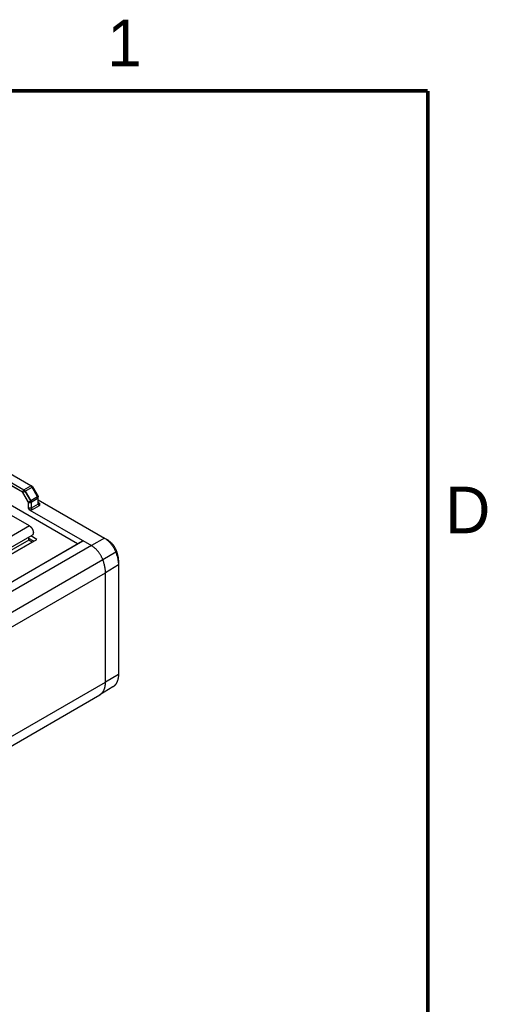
# Model space of a CAD drawing. Header units: inches. Extents: x 0 to 34, y 0 to 22.
# Tile 80 of 80: x 31.3 to 33.8, y 16.6 to 21.9. Entities that reach past the tile are written whole.
import ezdxf

# ---------------------------------------------------------------- set-up
doc = ezdxf.new("R2010")
doc.units = ezdxf.units.IN
doc.header["$LTSCALE"] = 1.87
doc.header["$MEASUREMENT"] = 0
doc.layers.get('0').update_dxf_attribs({"linetype": 'CONTINUOUS'})
doc.styles.add('TEXTSTYLE_2', font='txt')

msp = doc.modelspace()

# ---------------------------------------------------------------- linework, layer by layer
at = {"color": 7, "linetype": 'CONTINUOUS'}
for p, q in [((31.3682, 19.3782), (29.6792, 20.3534)), ((31.369, 19.3782), (29.6799, 20.3535)), ((30.5047, 19.8339), (31.3307, 19.357)), ((30.5047, 19.8327), (31.33, 19.3562)), ((31.3233, 19.3447), (30.5047, 19.8174)), ((31.323, 19.3437), (30.5047, 19.8161)), ((30.5047, 19.7112), (31.619, 19.0678)), ((31.3307, 19.357), (31.3682, 19.3782)), ((31.337, 19.3504), (31.3745, 19.3716)), ((31.3682, 19.3782), (31.369, 19.3782)), ((31.3692, 19.3781), (31.369, 19.3782)), ((31.3755, 19.3744), (31.3692, 19.3781)), ((31.3745, 19.3716), (31.375, 19.3719)), ((31.4042, 19.3201), (31.3745, 19.3716)), ((31.375, 19.3719), (31.3768, 19.3729)), ((31.4047, 19.3204), (31.375, 19.3719)), ((31.3768, 19.3729), (31.4065, 19.3215)), ((31.3768, 19.3729), (31.4065, 19.3215)), ((31.323, 19.3437), (31.3233, 19.3447)), ((31.3238, 19.3428), (31.323, 19.3437)), ((31.3233, 19.3447), (31.33, 19.3562)), ((31.3238, 19.3428), (31.3247, 19.3433)), ((31.3539, 19.2907), (31.3238, 19.3428)), ((31.3247, 19.3433), (31.336, 19.3498)), ((31.3548, 19.2911), (31.3247, 19.3433)), ((31.3307, 19.357), (31.33, 19.3562)), ((31.337, 19.3504), (31.336, 19.3498)), ((31.336, 19.3498), (31.3661, 19.2977)), ((31.337, 19.3504), (31.3671, 19.2983)), ((31.4042, 19.3201), (31.3671, 19.2983)), ((31.4068, 19.3114), (31.3697, 19.2895)), ((31.4042, 19.3201), (31.4047, 19.3204)), ((31.4047, 19.3204), (31.4065, 19.3215)), ((31.4068, 19.3114), (31.4072, 19.312)), ((31.4068, 19.2805), (31.4068, 19.3114)), ((31.4072, 19.3122), (31.4071, 19.3196)), ((31.4072, 19.312), (31.4072, 19.3122)), ((31.4072, 19.281), (31.4072, 19.312)), ((31.3601, 19.163), (31.1799, 19.2671)), ((31.3539, 19.2906), (31.3548, 19.2911)), ((31.3543, 19.2895), (31.3539, 19.2907)), ((31.3543, 19.2593), (31.3543, 19.2895)), ((31.3543, 19.2895), (31.3554, 19.2892)), ((31.3554, 19.259), (31.3543, 19.2593)), ((31.3554, 19.2581), (31.3543, 19.2593)), ((31.3548, 19.2911), (31.3661, 19.2977)), ((31.3554, 19.2892), (31.3686, 19.2893)), ((31.3554, 19.2581), (31.3554, 19.2892)), ((31.3686, 19.2589), (31.3554, 19.259)), ((31.3624, 19.2483), (31.3554, 19.2581)), ((31.3697, 19.2895), (31.3686, 19.2893)), ((31.3686, 19.2893), (31.3686, 19.2589)), ((31.3697, 19.2591), (31.3686, 19.2589)), ((31.3686, 19.2589), (31.3686, 19.2482)), ((31.3697, 19.2895), (31.3697, 19.2591)), ((31.4068, 19.2805), (31.3697, 19.2591)), ((31.3697, 19.2591), (31.3751, 19.2497)), ((31.4122, 19.2712), (31.3751, 19.2497)), ((31.4072, 19.281), (31.4068, 19.2805)), ((31.4068, 19.2805), (31.4122, 19.2712)), ((31.4072, 19.3026), (31.7639, 19.0967)), ((31.4121, 19.2857), (31.4072, 19.2887)), ((31.4072, 19.2883), (31.4146, 19.2822)), ((31.4072, 19.281), (31.4147, 19.2748)), ((31.4146, 19.2822), (31.4147, 19.2748)), ((31.3686, 19.2482), (31.3624, 19.2483)), ((31.3624, 19.2483), (31.6932, 19.0573)), ((31.3601, 19.163), (29.2374, 17.9374)), ((29.2522, 17.8877), (31.3749, 19.1133)), ((31.356, 19.0867), (31.356, 19.1024)), ((31.383, 19.0805), (31.356, 19.0961)), ((31.3996, 19.0901), (31.3671, 19.1089)), ((31.7639, 19.0967), (31.6932, 19.0573)), ((31.7639, 19.0967), (31.7651, 19.0959)), ((31.7825, 19.0856), (31.7651, 19.0959)), ((28.9953, 17.5529), (31.6459, 19.0833)), ((28.9968, 17.5521), (31.6484, 19.0831)), ((31.6932, 19.0573), (29.0415, 17.5262)), ((31.356, 19.0867), (29.2404, 17.8652)), ((31.3741, 19.0762), (29.2585, 17.8547)), ((29.2592, 17.8543), (31.3996, 19.0901)), ((31.3741, 19.0762), (31.356, 19.0867)), ((31.3748, 19.0758), (31.3741, 19.0762)), ((31.8241, 19.0218), (31.7544, 18.9811)), ((31.8262, 19.0306), (31.8241, 19.0218)), ((31.7544, 18.9811), (29.1028, 17.45)), ((31.8381, 18.9532), (31.7686, 18.9116)), ((31.8378, 18.9756), (31.8381, 18.9553)), ((31.8381, 18.9553), (31.8381, 18.9532)), ((31.8381, 18.9532), (31.8381, 18.3653)), ((29.117, 17.3806), (31.7686, 18.9116)), ((31.7686, 18.3238), (31.7686, 18.9116)), ((31.8381, 18.3653), (31.7686, 18.3238)), ((29.117, 16.7927), (31.7686, 18.3238)), ((29.0859, 16.7241), (31.7376, 18.2551)), ((31.8083, 18.298), (31.7385, 18.2557))]:
    msp.add_line(p, q, dxfattribs=at)
at = {"color": 7, "linetype": 'CONTINUOUS', "const_width": 0.02}
for points in [[(33.5, 21.5), (0.5, 21.5)], [(33.5, 0.5), (33.5, 21.5)]]:
    msp.add_lwpolyline(points, dxfattribs=at)
at = {"color": 7, "linetype": 'CONTINUOUS'}
for points in [[(31.3768, 19.3729), (31.3768, 19.373), (31.3767, 19.3731), (31.3766, 19.3733), (31.3765, 19.3734), (31.3764, 19.3735), (31.3763, 19.3736), (31.3762, 19.3737), (31.3761, 19.3738), (31.376, 19.374), (31.3759, 19.374), (31.3758, 19.3741), (31.3757, 19.3742), (31.3756, 19.3743), (31.3755, 19.3744)], [(31.4071, 19.3196), (31.4071, 19.3197), (31.4071, 19.3198), (31.4071, 19.32), (31.407, 19.3201), (31.407, 19.3203), (31.407, 19.3204), (31.4069, 19.3206), (31.4069, 19.3207), (31.4068, 19.3209), (31.4068, 19.321), (31.4067, 19.3211), (31.4067, 19.3213), (31.4066, 19.3214), (31.4065, 19.3215)]]:
    msp.add_lwpolyline(points, dxfattribs=at)
for centre, radius, start, end in [((31.4063, 19.3218), 0.000406, 299.5679, 302.3084), ((31.4043, 19.3195), 0.00277, 0.8716, 2.0135), ((31.1373, 19.6915), 0.4554, 300.1607, 300.3024), ((31.7126, 18.2984), 0.05, 300.0017, 301.2264)]:
    msp.add_arc(centre, radius, start, end, dxfattribs=at)
for points, knots in [([(31.3745, 19.3716), (31.3743, 19.3719), (31.3739, 19.3726), (31.3732, 19.3736), (31.3725, 19.3744), (31.372, 19.375), (31.3715, 19.3756), (31.3708, 19.3763), (31.37, 19.377), (31.3691, 19.3776), (31.3685, 19.378), (31.3682, 19.3782)], [0, 0, 0, 0, 0.133362, 0.265844, 0.39661, 0.461114, 0.524909, 0.650036, 0.771333, 0.888163, 1, 1, 1, 1]), ([(31.375, 19.3719), (31.3748, 19.3722), (31.3744, 19.3729), (31.3738, 19.3738), (31.3732, 19.3745), (31.3727, 19.3751), (31.3723, 19.3755), (31.372, 19.3759), (31.3716, 19.3763), (31.3712, 19.3767), (31.3706, 19.3771), (31.37, 19.3776), (31.3694, 19.378), (31.3692, 19.3781)], [0, 0, 0, 0, 0.132923, 0.265015, 0.395482, 0.459882, 0.52361, 0.586592, 0.64875, 0.710002, 0.770268, 0.887521, 1, 1, 1, 1]), ([(31.3755, 19.3744), (31.3755, 19.3743), (31.3757, 19.3742), (31.3759, 19.374), (31.3761, 19.3738), (31.3764, 19.3736), (31.3765, 19.3734), (31.3766, 19.3733), (31.3767, 19.3731), (31.3767, 19.373), (31.3768, 19.373), (31.3768, 19.3729)], [0, 0, 0, 0, 0.112208, 0.22927, 0.475915, 0.604206, 0.734783, 0.800718, 0.866961, 0.933419, 1, 1, 1, 1]), ([(31.3247, 19.3433), (31.3247, 19.3433), (31.3246, 19.3434), (31.3245, 19.3435), (31.3245, 19.3436), (31.3244, 19.3438), (31.3242, 19.3439), (31.324, 19.3442), (31.3238, 19.3444), (31.3235, 19.3446), (31.3234, 19.3447), (31.3233, 19.3447)], [0, 0, 0, 0, 0.066784, 0.133462, 0.199925, 0.266067, 0.39696, 0.525363, 0.771551, 0.888232, 1, 1, 1, 1]), ([(31.33, 19.3562), (31.3301, 19.3561), (31.3302, 19.3561), (31.3304, 19.3559), (31.3306, 19.3558), (31.3308, 19.3557), (31.331, 19.3555), (31.3313, 19.3553), (31.3317, 19.355), (31.3321, 19.3547), (31.3326, 19.3542), (31.3333, 19.3536), (31.334, 19.3527), (31.3347, 19.3518), (31.3353, 19.351), (31.3357, 19.3503), (31.3359, 19.35), (31.336, 19.3498)], [0, 0, 0, 0, 0.027516, 0.055349, 0.083494, 0.111946, 0.140701, 0.169752, 0.228719, 0.288797, 0.349926, 0.475028, 0.603349, 0.73414, 0.866625, 0.933256, 1, 1, 1, 1]), ([(31.3307, 19.357), (31.3308, 19.3569), (31.331, 19.3569), (31.3312, 19.3567), (31.3314, 19.3566), (31.3316, 19.3564), (31.3318, 19.3563), (31.3321, 19.3561), (31.3325, 19.3558), (31.3329, 19.3554), (31.3335, 19.3549), (31.3342, 19.3543), (31.3349, 19.3534), (31.3357, 19.3524), (31.3362, 19.3517), (31.3365, 19.3512), (31.3367, 19.3509), (31.3368, 19.3507), (31.3369, 19.3505), (31.337, 19.3504)], [0, 0, 0, 0, 0.027502, 0.055329, 0.083482, 0.11194, 0.140702, 0.169763, 0.228748, 0.288841, 0.349976, 0.475057, 0.603355, 0.734141, 0.866626, 0.899921, 0.933257, 0.966621, 1, 1, 1, 1]), ([(31.4068, 19.3114), (31.4068, 19.3116), (31.4068, 19.3119), (31.4067, 19.3126), (31.4066, 19.3135), (31.4064, 19.3146), (31.4061, 19.3157), (31.4058, 19.3168), (31.4053, 19.318), (31.4049, 19.3189), (31.4045, 19.3196), (31.4043, 19.3199), (31.4042, 19.3201)], [0, 0, 0, 0, 0.055276, 0.11186, 0.228698, 0.349978, 0.47508, 0.60337, 0.734144, 0.866625, 0.933256, 1, 1, 1, 1]), ([(31.4072, 19.3122), (31.4072, 19.3126), (31.4072, 19.3132), (31.407, 19.3142), (31.4069, 19.3151), (31.4067, 19.3158), (31.4065, 19.3163), (31.4064, 19.3168), (31.4061, 19.3175), (31.4058, 19.3184), (31.4053, 19.3194), (31.4049, 19.3201), (31.4047, 19.3204)], [0, 0, 0, 0, 0.112493, 0.229761, 0.351239, 0.413382, 0.476359, 0.540093, 0.604501, 0.734982, 0.867076, 1, 1, 1, 1]), ([(31.4065, 19.3215), (31.4065, 19.3214), (31.4066, 19.3214), (31.4067, 19.3212), (31.4068, 19.321), (31.4068, 19.3208), (31.4069, 19.3206), (31.407, 19.3203), (31.407, 19.3201), (31.4071, 19.3199), (31.4071, 19.3197), (31.4071, 19.3196)], [0, 0, 0, 0, 0.066276, 0.132457, 0.264138, 0.394272, 0.522118, 0.647115, 0.768779, 0.886599, 1, 1, 1, 1]), ([(31.3554, 19.2892), (31.3554, 19.2893), (31.3554, 19.2893), (31.3553, 19.2895), (31.3553, 19.2897), (31.3553, 19.2899), (31.3552, 19.2902), (31.3551, 19.2904), (31.355, 19.2907), (31.3549, 19.2909), (31.3548, 19.2911), (31.3548, 19.2911)], [0, 0, 0, 0, 0.05525, 0.111771, 0.228435, 0.349605, 0.474736, 0.603118, 0.733995, 0.866567, 1, 1, 1, 1]), ([(31.3661, 19.2977), (31.3662, 19.2975), (31.3664, 19.2972), (31.3668, 19.2965), (31.3672, 19.2956), (31.3676, 19.2945), (31.368, 19.2934), (31.3682, 19.2925), (31.3684, 19.2918), (31.3685, 19.2913), (31.3685, 19.2909), (31.3686, 19.2905), (31.3686, 19.2903), (31.3686, 19.29), (31.3686, 19.2898), (31.3686, 19.2895), (31.3686, 19.2894), (31.3686, 19.2893)], [0, 0, 0, 0, 0.066745, 0.133378, 0.265865, 0.396658, 0.524978, 0.65008, 0.711208, 0.771285, 0.830251, 0.859302, 0.888056, 0.916508, 0.944652, 0.972485, 1, 1, 1, 1]), ([(31.3671, 19.2983), (31.3672, 19.2981), (31.3674, 19.2977), (31.3678, 19.297), (31.3682, 19.2961), (31.3687, 19.295), (31.369, 19.2939), (31.3693, 19.2927), (31.3695, 19.2918), (31.3696, 19.2911), (31.3696, 19.2907), (31.3697, 19.2903), (31.3697, 19.2901), (31.3697, 19.2898), (31.3697, 19.2896), (31.3697, 19.2895)], [0, 0, 0, 0, 0.066745, 0.133376, 0.265865, 0.396654, 0.524957, 0.650045, 0.771259, 0.830245, 0.888064, 0.91652, 0.94467, 0.972497, 1, 1, 1, 1]), ([(31.4121, 19.2857), (31.4121, 19.2857), (31.4122, 19.2857), (31.4123, 19.2857), (31.4123, 19.2856), (31.4123, 19.2856), (31.4124, 19.2856), (31.4125, 19.2855), (31.4125, 19.2855), (31.4126, 19.2854), (31.4127, 19.2854), (31.4128, 19.2853), (31.4129, 19.2852), (31.4131, 19.2851), (31.4132, 19.2849), (31.4134, 19.2848), (31.4136, 19.2845), (31.4138, 19.2844), (31.4139, 19.2842), (31.414, 19.284), (31.4142, 19.2837), (31.4144, 19.2834), (31.4145, 19.2832), (31.4145, 19.283), (31.4145, 19.2829), (31.4146, 19.2828), (31.4146, 19.2827), (31.4146, 19.2826), (31.4146, 19.2825), (31.4146, 19.2825), (31.4146, 19.2824), (31.4146, 19.2824), (31.4146, 19.2823), (31.4146, 19.2823), (31.4146, 19.2822), (31.4146, 19.2822), (31.4146, 19.2822)], [0, 0, 0, 0, 0.01927, 0.038118, 0.047472, 0.056816, 0.075474, 0.09404, 0.11246, 0.130728, 0.148859, 0.184743, 0.220114, 0.254972, 0.289331, 0.356597, 0.422041, 0.485809, 0.517115, 0.54805, 0.667995, 0.725846, 0.782404, 0.810257, 0.837856, 0.865235, 0.892422, 0.905951, 0.919449, 0.932927, 0.946386, 0.959812, 0.966513, 0.97321, 0.986604, 1, 1, 1, 1]), ([(31.4147, 19.2748), (31.4147, 19.2748), (31.4147, 19.2747), (31.4148, 19.2747), (31.4148, 19.2746), (31.4148, 19.2746), (31.4147, 19.2745), (31.4147, 19.2745), (31.4147, 19.2744), (31.4147, 19.2743), (31.4147, 19.2743), (31.4147, 19.2742), (31.4147, 19.2741), (31.4147, 19.274), (31.4146, 19.2739), (31.4146, 19.2737), (31.4145, 19.2735), (31.4144, 19.2733), (31.4143, 19.2731), (31.4141, 19.2729), (31.414, 19.2727), (31.4139, 19.2726), (31.4137, 19.2724), (31.4135, 19.2721), (31.4133, 19.272), (31.4132, 19.2718), (31.413, 19.2717), (31.4129, 19.2716), (31.4128, 19.2716), (31.4128, 19.2715), (31.4127, 19.2715), (31.4126, 19.2714), (31.4126, 19.2714), (31.4125, 19.2714), (31.4125, 19.2713), (31.4124, 19.2713), (31.4123, 19.2712), (31.4123, 19.2712), (31.4122, 19.2712), (31.4122, 19.2712)], [0, 0, 0, 0, 0.013529, 0.027053, 0.033807, 0.04056, 0.05407, 0.067596, 0.081131, 0.094678, 0.108248, 0.12185, 0.135487, 0.162878, 0.190457, 0.218262, 0.274654, 0.332268, 0.391248, 0.451676, 0.482446, 0.513589, 0.577061, 0.642273, 0.709388, 0.743705, 0.778549, 0.813927, 0.831812, 0.849835, 0.868012, 0.886349, 0.904797, 0.914041, 0.923291, 0.941908, 0.960932, 0.980504, 1, 1, 1, 1]), ([(31.3751, 19.2497), (31.3751, 19.2497), (31.375, 19.2497), (31.375, 19.2497), (31.3749, 19.2496), (31.3748, 19.2496), (31.3748, 19.2496), (31.3747, 19.2495), (31.3747, 19.2495), (31.3746, 19.2495), (31.3745, 19.2494), (31.3744, 19.2494), (31.3743, 19.2493), (31.3742, 19.2493), (31.3741, 19.2492), (31.3739, 19.2492), (31.3737, 19.2491), (31.3735, 19.249), (31.3733, 19.2489), (31.3729, 19.2488), (31.3725, 19.2487), (31.3721, 19.2486), (31.3717, 19.2485), (31.3713, 19.2484), (31.3708, 19.2484), (31.3705, 19.2483), (31.3702, 19.2483), (31.3699, 19.2483), (31.3697, 19.2482), (31.3695, 19.2482), (31.3694, 19.2482), (31.3693, 19.2482), (31.3692, 19.2482), (31.369, 19.2482), (31.3689, 19.2482), (31.3688, 19.2482), (31.3687, 19.2482), (31.3686, 19.2482), (31.3686, 19.2482)], [0, 0, 0, 0, 0.013204, 0.019755, 0.026366, 0.039922, 0.053779, 0.06074, 0.067699, 0.081639, 0.095658, 0.109794, 0.124034, 0.138362, 0.167268, 0.196518, 0.226097, 0.255987, 0.286173, 0.347366, 0.409547, 0.472588, 0.536421, 0.601012, 0.666309, 0.732234, 0.765403, 0.798691, 0.832081, 0.865559, 0.882325, 0.899106, 0.915901, 0.932707, 0.949522, 0.966343, 0.983171, 1, 1, 1, 1]), ([(31.3601, 19.163), (31.3607, 19.1627), (31.3617, 19.1621), (31.3632, 19.161), (31.3647, 19.1598), (31.3662, 19.1585), (31.3677, 19.1571), (31.3691, 19.1556), (31.3705, 19.154), (31.3718, 19.1523), (31.373, 19.1505), (31.3742, 19.1487), (31.3753, 19.1468), (31.3763, 19.1449), (31.3772, 19.143), (31.3781, 19.141), (31.3788, 19.139), (31.3794, 19.137), (31.38, 19.1351), (31.3804, 19.1331), (31.3807, 19.1312), (31.3809, 19.1293), (31.381, 19.1275), (31.381, 19.1257), (31.3809, 19.124), (31.3806, 19.1224), (31.3804, 19.1211), (31.3801, 19.1201), (31.3797, 19.1192), (31.3793, 19.1181), (31.3787, 19.1171), (31.3782, 19.1164), (31.3778, 19.1158), (31.3774, 19.1153), (31.3769, 19.1149), (31.3765, 19.1144), (31.376, 19.114), (31.3754, 19.1137), (31.3751, 19.1135), (31.3749, 19.1133)], [0, 0, 0, 0, 0.030664, 0.062386, 0.095098, 0.12872, 0.163157, 0.198304, 0.234048, 0.270269, 0.30684, 0.343632, 0.380513, 0.41735, 0.454009, 0.490361, 0.526277, 0.561635, 0.59632, 0.630224, 0.663249, 0.695308, 0.72633, 0.756259, 0.785057, 0.812709, 0.839223, 0.852067, 0.864642, 0.889018, 0.912457, 0.923869, 0.9351, 0.946171, 0.957106, 0.967929, 0.978667, 0.989348, 1, 1, 1, 1]), ([(31.7651, 19.0959), (31.7666, 19.095), (31.7697, 19.0931), (31.7741, 19.09), (31.7785, 19.0865), (31.7828, 19.0827), (31.7871, 19.0787), (31.7913, 19.0745), (31.7953, 19.0699), (31.7992, 19.0652), (31.803, 19.0603), (31.8066, 19.0551), (31.81, 19.0499), (31.8133, 19.0444), (31.8163, 19.0389), (31.8191, 19.0333), (31.8217, 19.0276), (31.8233, 19.0237), (31.8241, 19.0218)], [0, 0, 0, 0, 0.054905, 0.111444, 0.169525, 0.229039, 0.289862, 0.351854, 0.414868, 0.478744, 0.543316, 0.608413, 0.673858, 0.739471, 0.805072, 0.870479, 0.935514, 1, 1, 1, 1]), ([(31.6459, 19.0833), (31.646, 19.0834), (31.6462, 19.0835), (31.6465, 19.0836), (31.6468, 19.0836), (31.6471, 19.0836), (31.6474, 19.0835), (31.6477, 19.0834), (31.6481, 19.0833), (31.6483, 19.0832), (31.6484, 19.0831)], [0, 0, 0, 0, 0.10801, 0.218057, 0.331993, 0.45135, 0.57727, 0.710495, 0.851391, 1, 1, 1, 1]), ([(31.7544, 18.9811), (31.7537, 18.9831), (31.752, 18.9871), (31.7493, 18.9929), (31.7464, 18.9988), (31.7432, 19.0045), (31.7399, 19.0101), (31.7363, 19.0155), (31.7325, 19.0208), (31.7286, 19.0259), (31.7245, 19.0308), (31.7203, 19.0354), (31.716, 19.0398), (31.7116, 19.0439), (31.7071, 19.0477), (31.7025, 19.0512), (31.6979, 19.0544), (31.6948, 19.0563), (31.6932, 19.0573)], [0, 0, 0, 0, 0.064643, 0.129842, 0.195414, 0.261174, 0.326935, 0.392508, 0.457707, 0.522351, 0.586261, 0.649266, 0.711203, 0.771919, 0.831275, 0.889144, 0.945416, 1, 1, 1, 1]), ([(31.7825, 19.0856), (31.7836, 19.0849), (31.7858, 19.0835), (31.7891, 19.0811), (31.7924, 19.0786), (31.7956, 19.0758), (31.7988, 19.0728), (31.8018, 19.0696), (31.8048, 19.0663), (31.8078, 19.0628), (31.8105, 19.0591), (31.8132, 19.0553), (31.8158, 19.0514), (31.8182, 19.0474), (31.8204, 19.0433), (31.8225, 19.0391), (31.8244, 19.0349), (31.8256, 19.0321), (31.8262, 19.0306)], [0, 0, 0, 0, 0.054905, 0.111444, 0.169525, 0.22904, 0.289862, 0.351854, 0.414868, 0.478744, 0.543316, 0.608413, 0.673858, 0.739471, 0.805072, 0.870479, 0.935514, 1, 1, 1, 1]), ([(31.8241, 19.0218), (31.8252, 19.019), (31.8272, 19.0133), (31.83, 19.0048), (31.8324, 18.9963), (31.8343, 18.9878), (31.8359, 18.9795), (31.8369, 18.9726), (31.8375, 18.9672), (31.8379, 18.9619), (31.8381, 18.9579), (31.8381, 18.9553)], [0, 0, 0, 0, 0.13338, 0.264947, 0.394382, 0.521387, 0.645685, 0.767026, 0.826522, 0.885199, 1, 1, 1, 1]), ([(31.8262, 19.0306), (31.8271, 19.0283), (31.8288, 19.0236), (31.8311, 19.0165), (31.833, 19.0095), (31.8347, 19.0025), (31.836, 18.9956), (31.837, 18.9888), (31.8376, 18.9821), (31.8378, 18.9777), (31.8378, 18.9756)], [0, 0, 0, 0, 0.133381, 0.264949, 0.394386, 0.521392, 0.645691, 0.767033, 0.885198, 1, 1, 1, 1]), ([(31.7686, 18.9116), (31.7686, 18.9143), (31.7685, 18.9185), (31.7681, 18.924), (31.7677, 18.9282), (31.7672, 18.9324), (31.7664, 18.9382), (31.7651, 18.9455), (31.7631, 18.9543), (31.7606, 18.9632), (31.7577, 18.9722), (31.7556, 18.9781), (31.7544, 18.9811)], [0, 0, 0, 0, 0.114273, 0.172751, 0.23209, 0.292265, 0.353249, 0.477512, 0.604626, 0.734295, 0.8662, 1, 1, 1, 1]), ([(31.8381, 18.3653), (31.8381, 18.3634), (31.838, 18.3596), (31.8377, 18.354), (31.8371, 18.3485), (31.8362, 18.3432), (31.8351, 18.3382), (31.8338, 18.3333), (31.8325, 18.3294), (31.8313, 18.3263), (31.8301, 18.3234), (31.8284, 18.32), (31.8265, 18.3167), (31.8249, 18.3141), (31.8237, 18.3123), (31.8224, 18.3106), (31.821, 18.3089), (31.8196, 18.3073), (31.8181, 18.3057), (31.8166, 18.3043), (31.8151, 18.3029), (31.8134, 18.3015), (31.8118, 18.3003), (31.8101, 18.2991), (31.8089, 18.2983), (31.8083, 18.298)], [0, 0, 0, 0, 0.075079, 0.148285, 0.219596, 0.289008, 0.356533, 0.422203, 0.486071, 0.517356, 0.548221, 0.608735, 0.667743, 0.696732, 0.725401, 0.753774, 0.781872, 0.809721, 0.837346, 0.864776, 0.892038, 0.919161, 0.946175, 0.973111, 1, 1, 1, 1]), ([(31.7385, 18.2557), (31.7391, 18.256), (31.7403, 18.2568), (31.742, 18.258), (31.7437, 18.2592), (31.7453, 18.2606), (31.7469, 18.262), (31.7484, 18.2635), (31.7499, 18.2651), (31.7513, 18.2667), (31.7527, 18.2684), (31.754, 18.2702), (31.7553, 18.272), (31.7569, 18.2745), (31.7588, 18.2779), (31.7605, 18.2814), (31.7618, 18.2843), (31.7629, 18.2874), (31.7643, 18.2914), (31.7656, 18.2963), (31.7667, 18.3014), (31.7676, 18.3068), (31.7682, 18.3123), (31.7686, 18.318), (31.7686, 18.3218), (31.7686, 18.3238)], [0, 0, 0, 0, 0.026889, 0.053825, 0.080839, 0.107962, 0.135224, 0.162654, 0.190279, 0.218128, 0.246226, 0.274599, 0.303268, 0.332257, 0.391265, 0.451779, 0.482644, 0.513929, 0.577797, 0.643467, 0.710992, 0.780404, 0.851715, 0.924921, 1, 1, 1, 1])]:
    msp.add_open_spline(points, degree=3, knots=knots, dxfattribs=at)
msp.add_open_spline([(31.4071, 19.3196), (31.4071, 19.3196), (31.4071, 19.3196), (31.4071, 19.3196)], degree=3, dxfattribs=at)

# ---------------------------------------------------------------- texts
at = {"color": 2, "linetype": 'CONTINUOUS', "char_height": 0.25, "width": 0.25, "attachment_point": 1, "line_spacing_factor": 0.9, "style": 'TEXTSTYLE_2'}
for s, insert in [('1', (31.7781, 21.8826)), ('D', (33.5947, 19.3736))]:
    msp.add_mtext(s, dxfattribs=dict(at, insert=insert))

doc.saveas('drawing.dxf')
